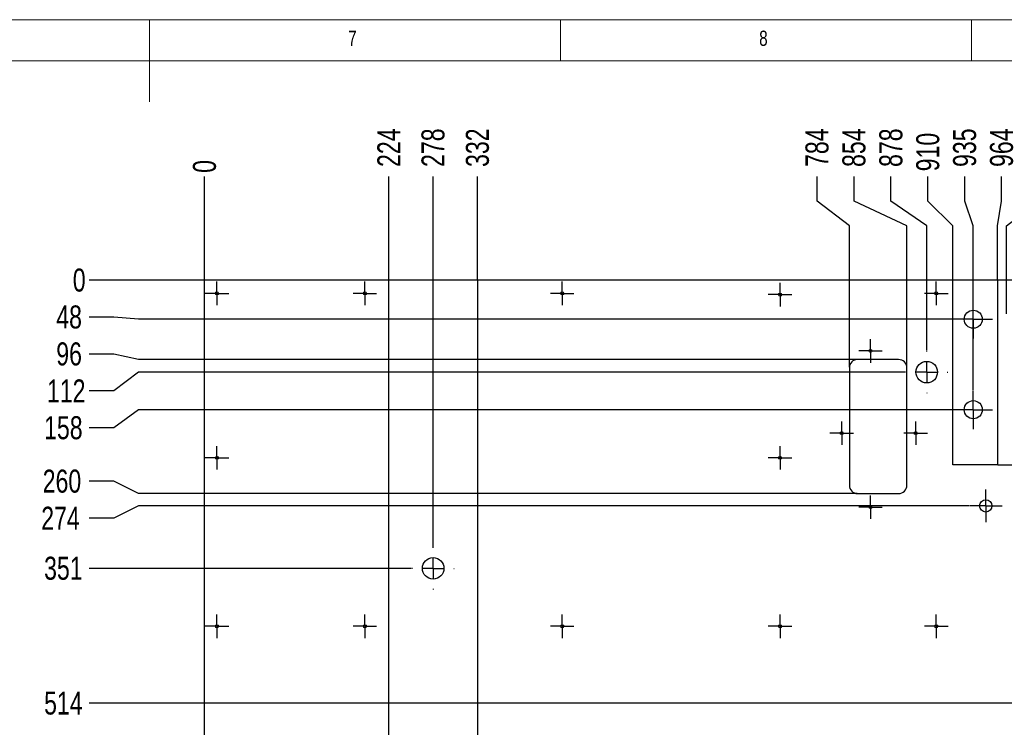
# Model space of a CAD drawing. Header units: millimetres. Extents: x 5 to 589, y 5 to 415.
# Tile 11 of 13: x 281 to 401, y 329 to 415. Entities that reach past the tile are written whole.
import ezdxf

# ---------------------------------------------------------------- set-up
doc = ezdxf.new("R2010")
doc.units = ezdxf.units.MM
doc.header["$PDSIZE"] = -1
doc.linetypes.add('CENTERX2', pattern=[20.32, 12.7, -2.54, 2.54, -2.54])
for name, color, linetype in [('COTES', 1, 'Continuous'), ('GRAVURES', 9, 'Continuous'), ('NOTES', 6, 'Continuous'), ('TRAIT-MIXTES', 3, 'CENTERX2')]:
    doc.layers.add(name, color=color, linetype=linetype)
doc.layers.add('TRAIT-FORT', color=4, linetype='Continuous', lineweight=25)
doc.styles.add('SLDTEXTSTYLE0', font='TXT', dxfattribs={"width": 0.75})
doc.dimstyles.new('SLDDIMSTYLE0', dxfattribs={"dimtxt": 2.8, "dimasz": 0.266667, "dimexe": 0, "dimexo": 0.0625, "dimgap": 0.7, "dimtad": 0, "dimtih": 1, "dimtoh": 1, "dimdec": 0, "dimlfac": 10, "dimrnd": 1e-09, "dimdsep": 46, "dimtxsty": 'SLDTEXTSTYLE0', "dimblk1": 'ORIGIN', "dimblk2": 'ORIGIN', "dimsah": 1, "dimcen": 0.09, "dimadec": 0, "dimazin": 2, "dimtfac": 1, "dimtdec": 0, "dimtofl": 0, "dimtmove": 0, "dimatfit": 3, "dimldrblk": 'ORIGIN', "dimfxl": 1, "dimfrac": 2, "dimtolj": 1, "dimtzin": 12, "dimarcsym": 0})
doc.dimstyles.new('SLDDIMSTYLE1', dxfattribs={"dimtxt": 2.8, "dimasz": 1.5, "dimexe": 0, "dimexo": 0.0625, "dimgap": 0.7, "dimtad": 0, "dimtih": 1, "dimtoh": 1, "dimdec": 0, "dimlfac": 10, "dimrnd": 1e-09, "dimzin": 12, "dimdsep": 46, "dimtxsty": 'SLDTEXTSTYLE0', "dimsah": 1, "dimcen": 0.09, "dimadec": 0, "dimazin": 3, "dimtfac": 1, "dimtdec": 0, "dimtofl": 0, "dimtmove": 0, "dimatfit": 3, "dimfxl": 1, "dimfrac": 2, "dimtolj": 1, "dimtzin": 12, "dimarcsym": 0})

# ---------------------------------------------------------------- blocks, each defined once
blk = doc.blocks.new('_D_105')
at = {"layer": 'COTES', "color": 0, "lineweight": -2, "transparency": 16777216}
blk.add_line((303.71, 383.37), (303.71, 395.93), dxfattribs=at)
at = {"layer": 'Defpoints', "color": 0, "transparency": 16777216}
for p in [(303.71, 395.93), (303.71, 383.31), (303.71, 383.31)]:
    blk.add_point(p, dxfattribs=at)
at = {"layer": 'COTES', "color": 0, "transparency": 16777216, "insert": (303.71, 397.15), "char_height": 2.8, "attachment_point": 5, "rotation": 90, "style": 'SLDTEXTSTYLE0'}
blk.add_mtext('\\A1;0', dxfattribs=at)
blk = doc.blocks.new('_Origin')
at = {"color": 0, "linetype": 'ByBlock', "lineweight": -2}
blk.add_line((0, 0), (-1, 0), dxfattribs=at)
blk.add_circle((0, 0), 0.5, dxfattribs=at)
blk = doc.blocks.new('_D_106')
at = {"layer": 'COTES', "color": 0, "lineweight": -2, "transparency": 16777216}
blk.add_line((326.12, 383.37), (326.12, 395.93), dxfattribs=at)
at = {"layer": 'Defpoints', "color": 0, "transparency": 16777216}
for p in [(326.12, 395.93), (303.71, 383.31), (326.12, 383.31)]:
    blk.add_point(p, dxfattribs=at)
at = {"layer": 'COTES', "color": 0, "transparency": 16777216, "insert": (326.12, 399.43), "char_height": 2.8, "attachment_point": 5, "rotation": 90, "style": 'SLDTEXTSTYLE0'}
blk.add_mtext('\\A1;224', dxfattribs=at)
blk = doc.blocks.new('_D_107')
at = {"layer": 'COTES', "color": 0, "lineweight": -2, "transparency": 16777216}
blk.add_line((331.51, 350.88), (331.51, 395.93), dxfattribs=at)
at = {"layer": 'Defpoints', "color": 0, "transparency": 16777216}
for p in [(331.51, 395.93), (303.71, 383.31), (331.51, 350.82)]:
    blk.add_point(p, dxfattribs=at)
at = {"layer": 'COTES', "color": 0, "transparency": 16777216, "insert": (331.51, 399.43), "char_height": 2.8, "attachment_point": 5, "rotation": 90, "style": 'SLDTEXTSTYLE0'}
blk.add_mtext('\\A1;278', dxfattribs=at)
blk = doc.blocks.new('_D_108')
at = {"layer": 'COTES', "color": 0, "lineweight": -2, "transparency": 16777216}
blk.add_line((336.91, 383.37), (336.91, 395.93), dxfattribs=at)
at = {"layer": 'Defpoints', "color": 0, "transparency": 16777216}
for p in [(336.91, 395.93), (303.71, 383.31), (336.91, 383.31)]:
    blk.add_point(p, dxfattribs=at)
at = {"layer": 'COTES', "color": 0, "transparency": 16777216, "insert": (336.91, 399.43), "char_height": 2.8, "attachment_point": 5, "rotation": 90, "style": 'SLDTEXTSTYLE0'}
blk.add_mtext('\\A1;332', dxfattribs=at)
blk = doc.blocks.new('_D_109')
at = {"layer": 'COTES', "color": 0, "lineweight": -2, "transparency": 16777216}
for p, q in [((378.22, 392.93), (378.22, 395.93)), ((382.14, 389.93), (378.22, 392.93)), ((382.14, 372.72), (382.14, 389.93))]:
    blk.add_line(p, q, dxfattribs=at)
at = {"layer": 'Defpoints', "color": 0, "transparency": 16777216}
for p in [(378.22, 395.93), (303.71, 383.31), (382.14, 372.66)]:
    blk.add_point(p, dxfattribs=at)
at = {"layer": 'COTES', "color": 0, "transparency": 16777216, "insert": (378.22, 399.43), "char_height": 2.8, "attachment_point": 5, "rotation": 90, "style": 'SLDTEXTSTYLE0'}
blk.add_mtext('\\A1;784', dxfattribs=at)
blk = doc.blocks.new('_D_110')
at = {"layer": 'COTES', "color": 0, "lineweight": -2, "transparency": 16777216}
for p, q in [((382.71, 392.93), (382.71, 395.93)), ((389.14, 389.93), (382.71, 392.93)), ((389.14, 372.72), (389.14, 389.93))]:
    blk.add_line(p, q, dxfattribs=at)
at = {"layer": 'Defpoints', "color": 0, "transparency": 16777216}
for p in [(382.71, 395.93), (303.71, 383.31), (389.14, 372.66)]:
    blk.add_point(p, dxfattribs=at)
at = {"layer": 'COTES', "color": 0, "transparency": 16777216, "insert": (382.71, 399.43), "char_height": 2.8, "attachment_point": 5, "rotation": 90, "style": 'SLDTEXTSTYLE0'}
blk.add_mtext('\\A1;854', dxfattribs=at)
blk = doc.blocks.new('_D_111')
at = {"layer": 'COTES', "color": 0, "lineweight": -2, "transparency": 16777216}
for p, q in [((387.2, 392.93), (387.2, 395.93)), ((391.55, 389.93), (387.2, 392.93)), ((391.55, 374.75), (391.55, 389.93))]:
    blk.add_line(p, q, dxfattribs=at)
at = {"layer": 'Defpoints', "color": 0, "transparency": 16777216}
for p in [(387.2, 395.93), (303.71, 383.31), (391.55, 374.69)]:
    blk.add_point(p, dxfattribs=at)
at = {"layer": 'COTES', "color": 0, "transparency": 16777216, "insert": (387.2, 399.43), "char_height": 2.8, "attachment_point": 5, "rotation": 90, "style": 'SLDTEXTSTYLE0'}
blk.add_mtext('\\A1;878', dxfattribs=at)
blk = doc.blocks.new('_D_112')
at = {"layer": 'COTES', "color": 0, "lineweight": -2, "transparency": 16777216}
for p, q in [((391.69, 392.93), (391.69, 395.93)), ((394.71, 389.93), (391.69, 392.93)), ((394.71, 383.37), (394.71, 389.93))]:
    blk.add_line(p, q, dxfattribs=at)
at = {"layer": 'Defpoints', "color": 0, "transparency": 16777216}
for p in [(391.69, 395.93), (303.71, 383.31), (394.71, 383.31)]:
    blk.add_point(p, dxfattribs=at)
at = {"layer": 'COTES', "color": 0, "transparency": 16777216, "insert": (391.69, 398.9), "char_height": 2.8, "attachment_point": 5, "rotation": 90, "style": 'SLDTEXTSTYLE0'}
blk.add_mtext('\\A1;910', dxfattribs=at)
blk = doc.blocks.new('_D_113')
at = {"layer": 'COTES', "color": 0, "lineweight": -2, "transparency": 16777216}
for p, q in [((396.17, 392.93), (396.17, 395.93)), ((397.21, 389.93), (396.17, 392.93)), ((397.21, 369.97), (397.21, 389.93))]:
    blk.add_line(p, q, dxfattribs=at)
at = {"layer": 'Defpoints', "color": 0, "transparency": 16777216}
for p in [(396.17, 395.93), (303.71, 383.31), (397.21, 369.91)]:
    blk.add_point(p, dxfattribs=at)
at = {"layer": 'COTES', "color": 0, "transparency": 16777216, "insert": (396.17, 399.43), "char_height": 2.8, "attachment_point": 5, "rotation": 90, "style": 'SLDTEXTSTYLE0'}
blk.add_mtext('\\A1;935', dxfattribs=at)
blk = doc.blocks.new('_D_114')
at = {"layer": 'COTES', "color": 0, "lineweight": -2, "transparency": 16777216}
for p, q in [((400.66, 392.93), (400.66, 395.93)), ((400.15, 389.93), (400.66, 392.93)), ((400.15, 383.37), (400.15, 389.93))]:
    blk.add_line(p, q, dxfattribs=at)
at = {"layer": 'Defpoints', "color": 0, "transparency": 16777216}
for p in [(400.66, 395.93), (303.71, 383.31), (400.15, 383.31)]:
    blk.add_point(p, dxfattribs=at)
at = {"layer": 'COTES', "color": 0, "transparency": 16777216, "insert": (400.66, 399.43), "char_height": 2.8, "attachment_point": 5, "rotation": 90, "style": 'SLDTEXTSTYLE0'}
blk.add_mtext('\\A1;964', dxfattribs=at)
blk = doc.blocks.new('_D_115')
at = {"layer": 'COTES', "color": 0, "lineweight": -2, "transparency": 16777216}
for p, q in [((405.15, 392.93), (405.15, 395.93)), ((401.24, 389.93), (405.15, 392.93)), ((401.24, 379.22), (401.24, 389.93))]:
    blk.add_line(p, q, dxfattribs=at)
at = {"layer": 'Defpoints', "color": 0, "transparency": 16777216}
for p in [(405.15, 395.93), (303.71, 383.31), (401.24, 379.16)]:
    blk.add_point(p, dxfattribs=at)
at = {"layer": 'COTES', "color": 0, "transparency": 16777216, "insert": (405.15, 399.43), "char_height": 2.8, "attachment_point": 5, "rotation": 90, "style": 'SLDTEXTSTYLE0'}
blk.add_mtext('\\A1;975', dxfattribs=at)
blk = doc.blocks.new('_D_116')
at = {"layer": 'COTES', "color": 0, "lineweight": -2, "transparency": 16777216}
blk.add_line((423.71, 347.37), (423.71, 395.93), dxfattribs=at)
at = {"layer": 'Defpoints', "color": 0, "transparency": 16777216}
for p in [(423.71, 395.93), (303.71, 383.31), (423.71, 347.31)]:
    blk.add_point(p, dxfattribs=at)
at = {"layer": 'COTES', "color": 0, "transparency": 16777216, "insert": (423.71, 399.78), "char_height": 2.8, "attachment_point": 5, "rotation": 90, "style": 'SLDTEXTSTYLE0'}
blk.add_mtext('\\A1;1200', dxfattribs=at)
blk = doc.blocks.new('_D_117')
at = {"layer": 'COTES', "color": 0, "lineweight": -2, "transparency": 16777216}
blk.add_line((437.54, 379.22), (437.54, 395.93), dxfattribs=at)
at = {"layer": 'Defpoints', "color": 0, "transparency": 16777216}
for p in [(437.54, 395.93), (303.71, 383.31), (437.54, 379.16)]:
    blk.add_point(p, dxfattribs=at)
at = {"layer": 'COTES', "color": 0, "transparency": 16777216, "insert": (437.54, 400.13), "char_height": 2.8, "attachment_point": 5, "rotation": 90, "style": 'SLDTEXTSTYLE0'}
blk.add_mtext('\\A1;1338', dxfattribs=at)
blk = doc.blocks.new('_D_118')
at = {"layer": 'COTES', "color": 0, "lineweight": -2, "transparency": 16777216}
blk.add_line((443.71, 383.37), (443.71, 395.93), dxfattribs=at)
at = {"layer": 'Defpoints', "color": 0, "transparency": 16777216}
for p in [(443.71, 395.93), (303.71, 383.31), (443.71, 383.31)]:
    blk.add_point(p, dxfattribs=at)
at = {"layer": 'COTES', "color": 0, "transparency": 16777216, "insert": (443.71, 399.78), "char_height": 2.8, "attachment_point": 5, "rotation": 90, "style": 'SLDTEXTSTYLE0'}
blk.add_mtext('\\A1;1400', dxfattribs=at)
blk = doc.blocks.new('_D_132')
at = {"layer": 'COTES', "color": 0, "lineweight": -2, "transparency": 16777216}
blk.add_line((303.65, 383.31), (289.68, 383.31), dxfattribs=at)
at = {"layer": 'Defpoints', "color": 0, "transparency": 16777216}
for p in [(289.68, 383.31), (303.71, 383.31), (303.71, 383.31)]:
    blk.add_point(p, dxfattribs=at)
at = {"layer": 'COTES', "color": 0, "transparency": 16777216, "insert": (288.46, 383.31), "char_height": 2.8, "attachment_point": 5, "style": 'SLDTEXTSTYLE0'}
blk.add_mtext('\\A1;0', dxfattribs=at)
blk = doc.blocks.new('_D_133')
at = {"layer": 'COTES', "color": 0, "lineweight": -2, "transparency": 16777216}
for p, q in [((292.68, 378.82), (289.68, 378.82)), ((295.68, 378.56), (292.68, 378.82)), ((394.8, 378.56), (295.68, 378.56))]:
    blk.add_line(p, q, dxfattribs=at)
at = {"layer": 'Defpoints', "color": 0, "transparency": 16777216}
for p in [(303.71, 383.31), (289.68, 378.82), (394.86, 378.56)]:
    blk.add_point(p, dxfattribs=at)
at = {"layer": 'COTES', "color": 0, "transparency": 16777216, "insert": (287.23, 378.82), "char_height": 2.8, "attachment_point": 5, "style": 'SLDTEXTSTYLE0'}
blk.add_mtext('\\A1;48', dxfattribs=at)
blk = doc.blocks.new('_D_134')
at = {"layer": 'COTES', "color": 0, "lineweight": -2, "transparency": 16777216}
for p, q in [((292.68, 374.33), (289.68, 374.33)), ((295.68, 373.66), (292.68, 374.33)), ((383.07, 373.66), (295.68, 373.66))]:
    blk.add_line(p, q, dxfattribs=at)
at = {"layer": 'Defpoints', "color": 0, "transparency": 16777216}
for p in [(303.71, 383.31), (289.68, 374.33), (383.14, 373.66)]:
    blk.add_point(p, dxfattribs=at)
at = {"layer": 'COTES', "color": 0, "transparency": 16777216, "insert": (287.23, 374.33), "char_height": 2.8, "attachment_point": 5, "style": 'SLDTEXTSTYLE0'}
blk.add_mtext('\\A1;96', dxfattribs=at)
blk = doc.blocks.new('_D_135')
at = {"layer": 'COTES', "color": 0, "lineweight": -2, "transparency": 16777216}
for p, q in [((295.68, 372.13), (292.68, 369.84)), ((388.93, 372.13), (295.68, 372.13)), ((292.68, 369.84), (289.68, 369.84))]:
    blk.add_line(p, q, dxfattribs=at)
at = {"layer": 'Defpoints', "color": 0, "transparency": 16777216}
for p in [(303.71, 383.31), (388.99, 372.13), (289.68, 369.84)]:
    blk.add_point(p, dxfattribs=at)
at = {"layer": 'COTES', "color": 0, "transparency": 16777216, "insert": (286.88, 369.84), "char_height": 2.8, "attachment_point": 5, "style": 'SLDTEXTSTYLE0'}
blk.add_mtext('\\A1;112', dxfattribs=at)
blk = doc.blocks.new('_D_136')
at = {"layer": 'COTES', "color": 0, "lineweight": -2, "transparency": 16777216}
for p, q in [((295.68, 367.56), (292.68, 365.35)), ((394.8, 367.56), (295.68, 367.56)), ((292.68, 365.35), (289.68, 365.35))]:
    blk.add_line(p, q, dxfattribs=at)
at = {"layer": 'Defpoints', "color": 0, "transparency": 16777216}
for p in [(303.71, 383.31), (394.86, 367.56), (289.68, 365.35)]:
    blk.add_point(p, dxfattribs=at)
at = {"layer": 'COTES', "color": 0, "transparency": 16777216, "insert": (286.53, 365.35), "char_height": 2.8, "attachment_point": 5, "style": 'SLDTEXTSTYLE0'}
blk.add_mtext('\\A1;158', dxfattribs=at)
blk = doc.blocks.new('_D_137')
at = {"layer": 'COTES', "color": 0, "lineweight": -2, "transparency": 16777216}
for p, q in [((292.68, 358.85), (289.68, 358.85)), ((295.68, 357.36), (292.68, 358.85)), ((383.07, 357.36), (295.68, 357.36))]:
    blk.add_line(p, q, dxfattribs=at)
at = {"layer": 'Defpoints', "color": 0, "transparency": 16777216}
for p in [(303.71, 383.31), (289.68, 358.85), (383.14, 357.36)]:
    blk.add_point(p, dxfattribs=at)
at = {"layer": 'COTES', "color": 0, "transparency": 16777216, "insert": (286.36, 358.85), "char_height": 2.8, "attachment_point": 5, "style": 'SLDTEXTSTYLE0'}
blk.add_mtext('\\A1;260', dxfattribs=at)
blk = doc.blocks.new('_D_138')
at = {"layer": 'COTES', "color": 0, "lineweight": -2, "transparency": 16777216}
for p, q in [((295.68, 355.86), (292.68, 354.36)), ((396.67, 355.86), (295.68, 355.86)), ((292.68, 354.36), (289.68, 354.36))]:
    blk.add_line(p, q, dxfattribs=at)
at = {"layer": 'Defpoints', "color": 0, "transparency": 16777216}
for p in [(303.71, 383.31), (396.74, 355.86), (289.68, 354.36)]:
    blk.add_point(p, dxfattribs=at)
at = {"layer": 'COTES', "color": 0, "transparency": 16777216, "insert": (286.18, 354.36), "char_height": 2.8, "attachment_point": 5, "style": 'SLDTEXTSTYLE0'}
blk.add_mtext('\\A1;274', dxfattribs=at)
blk = doc.blocks.new('_D_139')
at = {"layer": 'COTES', "color": 0, "lineweight": -2, "transparency": 16777216}
blk.add_line((328.89, 348.26), (289.68, 348.26), dxfattribs=at)
at = {"layer": 'Defpoints', "color": 0, "transparency": 16777216}
for p in [(303.71, 383.31), (289.68, 348.26), (328.95, 348.26)]:
    blk.add_point(p, dxfattribs=at)
at = {"layer": 'COTES', "color": 0, "transparency": 16777216, "insert": (286.53, 348.26), "char_height": 2.8, "attachment_point": 5, "style": 'SLDTEXTSTYLE0'}
blk.add_mtext('\\A1;351', dxfattribs=at)
blk = doc.blocks.new('_D_140')
at = {"layer": 'COTES', "color": 0, "lineweight": -2, "transparency": 16777216}
blk.add_line((402.17, 331.86), (289.68, 331.86), dxfattribs=at)
at = {"layer": 'Defpoints', "color": 0, "transparency": 16777216}
for p in [(303.71, 383.31), (289.68, 331.86), (402.24, 331.86)]:
    blk.add_point(p, dxfattribs=at)
at = {"layer": 'COTES', "color": 0, "transparency": 16777216, "insert": (286.53, 331.86), "char_height": 2.8, "attachment_point": 5, "style": 'SLDTEXTSTYLE0'}
blk.add_mtext('\\A1;514', dxfattribs=at)
blk = doc.blocks.new('_D_141')
at = {"layer": 'COTES', "color": 0, "lineweight": -2, "transparency": 16777216}
blk.add_line((402.17, 312.86), (289.68, 312.86), dxfattribs=at)
at = {"layer": 'Defpoints', "color": 0, "transparency": 16777216}
for p in [(303.71, 383.31), (289.68, 312.86), (402.24, 312.86)]:
    blk.add_point(p, dxfattribs=at)
at = {"layer": 'COTES', "color": 0, "transparency": 16777216, "insert": (286.36, 312.86), "char_height": 2.8, "attachment_point": 5, "style": 'SLDTEXTSTYLE0'}
blk.add_mtext('\\A1;704', dxfattribs=at)
blk = doc.blocks.new('_D_142')
at = {"layer": 'COTES', "color": 0, "lineweight": -2, "transparency": 16777216}
for p, q in [((292.68, 304.74), (289.68, 304.74)), ((295.68, 301.86), (292.68, 304.74)), ((397.67, 301.86), (295.68, 301.86))]:
    blk.add_line(p, q, dxfattribs=at)
at = {"layer": 'Defpoints', "color": 0, "transparency": 16777216}
for p in [(303.71, 383.31), (289.68, 304.74), (397.74, 301.86)]:
    blk.add_point(p, dxfattribs=at)
at = {"layer": 'COTES', "color": 0, "transparency": 16777216, "insert": (286.53, 304.74), "char_height": 2.8, "attachment_point": 5, "style": 'SLDTEXTSTYLE0'}
blk.add_mtext('\\A1;815', dxfattribs=at)
blk = doc.blocks.new('_D_143')
at = {"layer": 'COTES', "color": 0, "lineweight": -2, "transparency": 16777216}
for p, q in [((292.68, 300.25), (289.68, 300.25)), ((295.68, 299.06), (292.68, 300.25)), ((375.27, 299.06), (295.68, 299.06))]:
    blk.add_line(p, q, dxfattribs=at)
at = {"layer": 'Defpoints', "color": 0, "transparency": 16777216}
for p in [(303.71, 383.31), (289.68, 300.25), (375.34, 299.06)]:
    blk.add_point(p, dxfattribs=at)
at = {"layer": 'COTES', "color": 0, "transparency": 16777216, "insert": (286.18, 300.25), "char_height": 2.8, "attachment_point": 5, "style": 'SLDTEXTSTYLE0'}
blk.add_mtext('\\A1;843', dxfattribs=at)
blk = doc.blocks.new('_D_144')
at = {"layer": 'COTES', "color": 0, "lineweight": -2, "transparency": 16777216}
for p, q in [((295.68, 296.86), (292.68, 295.76)), ((397.67, 296.86), (295.68, 296.86)), ((292.68, 295.76), (289.68, 295.76))]:
    blk.add_line(p, q, dxfattribs=at)
at = {"layer": 'Defpoints', "color": 0, "transparency": 16777216}
for p in [(303.71, 383.31), (397.74, 296.86), (289.68, 295.76)]:
    blk.add_point(p, dxfattribs=at)
at = {"layer": 'COTES', "color": 0, "transparency": 16777216, "insert": (286.18, 295.76), "char_height": 2.8, "attachment_point": 5, "style": 'SLDTEXTSTYLE0'}
blk.add_mtext('\\A1;865', dxfattribs=at)
blk = doc.blocks.new('_D_145')
at = {"layer": 'COTES', "color": 0, "lineweight": -2, "transparency": 16777216}
for p, q in [((292.68, 291.27), (289.68, 291.27)), ((295.68, 288.56), (292.68, 291.27)), ((388.07, 288.56), (295.68, 288.56))]:
    blk.add_line(p, q, dxfattribs=at)
at = {"layer": 'Defpoints', "color": 0, "transparency": 16777216}
for p in [(303.71, 383.31), (289.68, 291.27), (388.14, 288.56)]:
    blk.add_point(p, dxfattribs=at)
at = {"layer": 'COTES', "color": 0, "transparency": 16777216, "insert": (286.18, 291.27), "char_height": 2.8, "attachment_point": 5, "style": 'SLDTEXTSTYLE0'}
blk.add_mtext('\\A1;947', dxfattribs=at)
blk = doc.blocks.new('_D_146')
at = {"layer": 'COTES', "color": 0, "lineweight": -2, "transparency": 16777216}
for p, q in [((292.68, 286.78), (289.68, 286.78)), ((295.68, 282.56), (292.68, 286.78)), ((388.93, 282.56), (295.68, 282.56))]:
    blk.add_line(p, q, dxfattribs=at)
at = {"layer": 'Defpoints', "color": 0, "transparency": 16777216}
for p in [(303.71, 383.31), (289.68, 286.78), (388.99, 282.56)]:
    blk.add_point(p, dxfattribs=at)
at = {"layer": 'COTES', "color": 0, "transparency": 16777216, "insert": (285.83, 286.78), "char_height": 2.8, "attachment_point": 5, "style": 'SLDTEXTSTYLE0'}
blk.add_mtext('\\A1;1008', dxfattribs=at)
blk = doc.blocks.new('_D_147')
at = {"layer": 'COTES', "color": 0, "lineweight": -2, "transparency": 16777216}
for p, q in [((292.68, 282.29), (289.68, 282.29)), ((295.68, 280.56), (292.68, 282.29)), ((375.27, 280.56), (295.68, 280.56))]:
    blk.add_line(p, q, dxfattribs=at)
at = {"layer": 'Defpoints', "color": 0, "transparency": 16777216}
for p in [(303.71, 383.31), (289.68, 282.29), (375.34, 280.56)]:
    blk.add_point(p, dxfattribs=at)
at = {"layer": 'COTES', "color": 0, "transparency": 16777216, "insert": (285.66, 282.29), "char_height": 2.8, "attachment_point": 5, "style": 'SLDTEXTSTYLE0'}
blk.add_mtext('\\A1;1027', dxfattribs=at)
blk = doc.blocks.new('_D_148')
at = {"layer": 'COTES', "color": 0, "lineweight": -2, "transparency": 16777216}
for p, q in [((292.68, 277.8), (289.68, 277.8)), ((295.68, 275.61), (292.68, 277.8)), ((395.09, 275.61), (295.68, 275.61))]:
    blk.add_line(p, q, dxfattribs=at)
at = {"layer": 'Defpoints', "color": 0, "transparency": 16777216}
for p in [(303.71, 383.31), (289.68, 277.8), (395.15, 275.61)]:
    blk.add_point(p, dxfattribs=at)
at = {"layer": 'COTES', "color": 0, "transparency": 16777216, "insert": (285.66, 277.8), "char_height": 2.8, "attachment_point": 5, "style": 'SLDTEXTSTYLE0'}
blk.add_mtext('\\A1;1077', dxfattribs=at)
blk = doc.blocks.new('_D_149')
at = {"layer": 'COTES', "color": 0, "lineweight": -2, "transparency": 16777216}
blk.add_line((303.65, 273.31), (289.68, 273.31), dxfattribs=at)
at = {"layer": 'Defpoints', "color": 0, "transparency": 16777216}
for p in [(303.71, 383.31), (289.68, 273.31), (303.71, 273.31)]:
    blk.add_point(p, dxfattribs=at)
at = {"layer": 'COTES', "color": 0, "transparency": 16777216, "insert": (286.18, 273.31), "char_height": 2.8, "attachment_point": 5, "style": 'SLDTEXTSTYLE0'}
blk.add_mtext('\\A1;1100', dxfattribs=at)
blk = doc.blocks.new('_D_153')
at = {"layer": 'COTES', "color": 0, "lineweight": -2, "transparency": 16777216}
for p, q in [((400.21, 360.86), (444.43, 360.86)), ((444.43, 360.86), (447.43, 361.41)), ((447.43, 361.41), (450.43, 361.41))]:
    blk.add_line(p, q, dxfattribs=at)
at = {"layer": 'Defpoints', "color": 0, "transparency": 16777216}
for p in [(443.71, 383.31), (400.15, 360.86), (450.43, 361.41)]:
    blk.add_point(p, dxfattribs=at)
at = {"layer": 'COTES', "color": 0, "transparency": 16777216, "insert": (453.93, 361.41), "char_height": 2.8, "attachment_point": 5, "style": 'SLDTEXTSTYLE0'}
blk.add_mtext('\\A1;225', dxfattribs=at)
blk = doc.blocks.new('_D_157')
at = {"layer": 'COTES', "color": 0, "lineweight": -2, "transparency": 16777216}
for p, q in [((444.43, 288.98), (447.43, 290.16)), ((447.43, 290.16), (450.43, 290.16)), ((400.21, 288.98), (444.43, 288.98))]:
    blk.add_line(p, q, dxfattribs=at)
at = {"layer": 'Defpoints', "color": 0, "transparency": 16777216}
for p in [(443.71, 383.31), (450.43, 290.16), (400.15, 288.98)]:
    blk.add_point(p, dxfattribs=at)
at = {"layer": 'COTES', "color": 0, "transparency": 16777216, "insert": (453.93, 290.16), "char_height": 2.8, "attachment_point": 5, "style": 'SLDTEXTSTYLE0'}
blk.add_mtext('\\A1;943', dxfattribs=at)
blk = doc.blocks.new('SW_CENTERMARKSYMBOL_185')
at = {"layer": 'TRAIT-MIXTES', "color": 0}
for p, q in [((0, 1.25), (0, 1.43)), ((0, 0), (0, 1.25)), ((-1.25, 0), (-1.43, 0)), ((0, 0), (-1.25, 0)), ((0, 0), (0, -1.25)), ((0, 0), (1.25, 0)), ((1.25, 0), (1.43, 0)), ((0, -1.25), (0, -1.43))]:
    blk.add_line(p, q, dxfattribs=at)
blk = doc.blocks.new('SW_CENTERMARKSYMBOL_186')
at = {"layer": 'TRAIT-MIXTES', "color": 0}
for p, q in [((0, 1.25), (0, 1.43)), ((0, 0), (0, 1.25)), ((-1.25, 0), (-1.43, 0)), ((0, 0), (-1.25, 0)), ((0, 0), (0, -1.25)), ((0, 0), (1.25, 0)), ((1.25, 0), (1.43, 0)), ((0, -1.25), (0, -1.43))]:
    blk.add_line(p, q, dxfattribs=at)
blk = doc.blocks.new('SW_CENTERMARKSYMBOL_187')
at = {"layer": 'TRAIT-MIXTES', "color": 0}
for p, q in [((0, 1.25), (0, 1.43)), ((0, 0), (0, 1.25)), ((-1.25, 0), (-1.43, 0)), ((0, 0), (-1.25, 0)), ((0, 0), (0, -1.25)), ((0, 0), (1.25, 0)), ((1.25, 0), (1.43, 0)), ((0, -1.25), (0, -1.43))]:
    blk.add_line(p, q, dxfattribs=at)
blk = doc.blocks.new('SW_CENTERMARKSYMBOL_188')
at = {"layer": 'TRAIT-MIXTES', "color": 0}
for p, q in [((0, 1.25), (0, 1.43)), ((0, 0), (0, 1.25)), ((-1.25, 0), (-1.43, 0)), ((0, 0), (-1.25, 0)), ((0, 0), (0, -1.25)), ((0, 0), (1.25, 0)), ((1.25, 0), (1.43, 0)), ((0, -1.25), (0, -1.43))]:
    blk.add_line(p, q, dxfattribs=at)
blk = doc.blocks.new('SW_CENTERMARKSYMBOL_196')
at = {"layer": 'TRAIT-MIXTES', "color": 0}
for p, q in [((0, 1.25), (0, 1.43)), ((0, 0), (0, 1.25)), ((-1.25, 0), (-1.43, 0)), ((0, 0), (-1.25, 0)), ((0, 0), (0, -1.25)), ((0, 0), (1.25, 0)), ((1.25, 0), (1.43, 0)), ((0, -1.25), (0, -1.43))]:
    blk.add_line(p, q, dxfattribs=at)
blk = doc.blocks.new('SW_CENTERMARKSYMBOL_197')
at = {"layer": 'TRAIT-MIXTES', "color": 0}
for p, q in [((0, 1.25), (0, 1.43)), ((0, 0), (0, 1.25)), ((-1.25, 0), (-1.43, 0)), ((0, 0), (-1.25, 0)), ((0, 0), (0, -1.25)), ((0, 0), (1.25, 0)), ((1.25, 0), (1.43, 0)), ((0, -1.25), (0, -1.43))]:
    blk.add_line(p, q, dxfattribs=at)
blk = doc.blocks.new('SW_CENTERMARKSYMBOL_201')
at = {"layer": 'TRAIT-MIXTES', "color": 0}
for p, q in [((0, 1.25), (0, 1.43)), ((0, 0), (0, 1.25)), ((-1.25, 0), (-1.43, 0)), ((0, 0), (-1.25, 0)), ((0, 0), (0, -1.25)), ((0, 0), (1.25, 0)), ((1.25, 0), (1.43, 0)), ((0, -1.25), (0, -1.43))]:
    blk.add_line(p, q, dxfattribs=at)
blk = doc.blocks.new('SW_CENTERMARKSYMBOL_202')
at = {"layer": 'TRAIT-MIXTES', "color": 0}
for p, q in [((0, 1.25), (0, 1.43)), ((0, 0), (0, 1.25)), ((-1.25, 0), (-1.43, 0)), ((0, 0), (-1.25, 0)), ((0, 0), (0, -1.25)), ((0, 0), (1.25, 0)), ((1.25, 0), (1.43, 0)), ((0, -1.25), (0, -1.43))]:
    blk.add_line(p, q, dxfattribs=at)
blk = doc.blocks.new('SW_CENTERMARKSYMBOL_203')
at = {"layer": 'TRAIT-MIXTES', "color": 0}
for p, q in [((0, 1.25), (0, 1.43)), ((0, 0), (0, 1.25)), ((-1.25, 0), (-1.43, 0)), ((0, 0), (-1.25, 0)), ((0, 0), (0, -1.25)), ((0, 0), (1.25, 0)), ((1.25, 0), (1.43, 0)), ((0, -1.25), (0, -1.43))]:
    blk.add_line(p, q, dxfattribs=at)
blk = doc.blocks.new('SW_CENTERMARKSYMBOL_204')
at = {"layer": 'TRAIT-MIXTES', "color": 0}
for p, q in [((0, 1.25), (0, 1.43)), ((0, 0), (0, 1.25)), ((-1.25, 0), (-1.43, 0)), ((0, 0), (-1.25, 0)), ((0, 0), (0, -1.25)), ((0, 0), (1.25, 0)), ((1.25, 0), (1.43, 0)), ((0, -1.25), (0, -1.43))]:
    blk.add_line(p, q, dxfattribs=at)
blk = doc.blocks.new('SW_CENTERMARKSYMBOL_215')
at = {"layer": 'TRAIT-MIXTES', "color": 0}
for p, q in [((0, 1.25), (0, 1.43)), ((0, 0), (0, 1.25)), ((-1.25, 0), (-1.43, 0)), ((0, 0), (-1.25, 0)), ((0, 0), (0, -1.25)), ((0, 0), (1.25, 0)), ((1.25, 0), (1.43, 0)), ((0, -1.25), (0, -1.43))]:
    blk.add_line(p, q, dxfattribs=at)
blk = doc.blocks.new('SW_CENTERMARKSYMBOL_216')
at = {"layer": 'TRAIT-MIXTES', "color": 0}
for p, q in [((0, 1.25), (0, 1.43)), ((0, 0), (0, 1.25)), ((-1.25, 0), (-1.43, 0)), ((0, 0), (-1.25, 0)), ((0, 0), (0, -1.25)), ((0, 0), (1.25, 0)), ((1.25, 0), (1.43, 0)), ((0, -1.25), (0, -1.43))]:
    blk.add_line(p, q, dxfattribs=at)
blk = doc.blocks.new('SW_CENTERMARKSYMBOL_221')
at = {"layer": 'TRAIT-MIXTES', "color": 0}
for p, q in [((0, 1.25), (0, 1.43)), ((0, 0), (0, 1.25)), ((-1.25, 0), (-1.43, 0)), ((0, 0), (-1.25, 0)), ((0, 0), (0, -1.25)), ((0, 0), (1.25, 0)), ((1.25, 0), (1.43, 0)), ((0, -1.25), (0, -1.43))]:
    blk.add_line(p, q, dxfattribs=at)
blk = doc.blocks.new('SW_CENTERMARKSYMBOL_222')
at = {"layer": 'TRAIT-MIXTES', "color": 0}
for p, q in [((0, 1.25), (0, 1.43)), ((0, 0), (0, 1.25)), ((-1.25, 0), (-1.43, 0)), ((0, 0), (-1.25, 0)), ((0, 0), (0, -1.25)), ((0, 0), (1.25, 0)), ((1.25, 0), (1.43, 0)), ((0, -1.25), (0, -1.43))]:
    blk.add_line(p, q, dxfattribs=at)
blk = doc.blocks.new('SW_CENTERMARKSYMBOL_223')
at = {"layer": 'TRAIT-MIXTES', "color": 0}
for p, q in [((0, 1.25), (0, 1.43)), ((0, 0), (0, 1.25)), ((-1.25, 0), (-1.43, 0)), ((0, 0), (-1.25, 0)), ((0, 0), (0, -1.25)), ((0, 0), (1.25, 0)), ((1.25, 0), (1.43, 0)), ((0, -1.25), (0, -1.43))]:
    blk.add_line(p, q, dxfattribs=at)
blk = doc.blocks.new('SW_CENTERMARKSYMBOL_224')
at = {"layer": 'TRAIT-MIXTES', "color": 0}
for p, q in [((0, 1.25), (0, 1.43)), ((0, 0), (0, 1.25)), ((-1.25, 0), (-1.43, 0)), ((0, 0), (-1.25, 0)), ((0, 0), (0, -1.25)), ((0, 0), (1.25, 0)), ((1.25, 0), (1.43, 0)), ((0, -1.25), (0, -1.43))]:
    blk.add_line(p, q, dxfattribs=at)
blk = doc.blocks.new('SW_CENTERMARKSYMBOL_227')
at = {"layer": 'TRAIT-MIXTES', "color": 0}
for p, q in [((0, 2.5), (0, 2.56)), ((0, 0), (0, 1.25)), ((-2.5, 0), (-2.56, 0)), ((0, 0), (-1.25, 0)), ((0, 0), (0, -1.25)), ((0, 0), (1.25, 0)), ((2.5, 0), (2.56, 0)), ((0, -2.5), (0, -2.56))]:
    blk.add_line(p, q, dxfattribs=at)
blk = doc.blocks.new('SW_CENTERMARKSYMBOL_228')
at = {"layer": 'TRAIT-MIXTES', "color": 0}
for p, q in [((0, 2.5), (0, 2.56)), ((0, 0), (0, 1.25)), ((-2.5, 0), (-2.56, 0)), ((0, 0), (-1.25, 0)), ((0, 0), (0, -1.25)), ((0, 0), (1.25, 0)), ((2.5, 0), (2.56, 0)), ((0, -2.5), (0, -2.56))]:
    blk.add_line(p, q, dxfattribs=at)
blk = doc.blocks.new('SW_CENTERMARKSYMBOL_229')
at = {"layer": 'TRAIT-MIXTES', "color": 0}
for p, q in [((0, 1.25), (0, 2.35)), ((0, 0), (0, 1.25)), ((-1.25, 0), (-2.35, 0)), ((0, 0), (-1.25, 0)), ((0, 0), (0, -1.25)), ((0, 0), (1.25, 0)), ((1.25, 0), (2.35, 0)), ((0, -1.25), (0, -2.35))]:
    blk.add_line(p, q, dxfattribs=at)
blk = doc.blocks.new('SW_CENTERMARKSYMBOL_230')
at = {"layer": 'TRAIT-MIXTES', "color": 0}
for p, q in [((0, 1.25), (0, 2.35)), ((0, 0), (0, 1.25)), ((-1.25, 0), (-2.35, 0)), ((0, 0), (-1.25, 0)), ((0, 0), (0, -1.25)), ((0, 0), (1.25, 0)), ((1.25, 0), (2.35, 0)), ((0, -1.25), (0, -2.35))]:
    blk.add_line(p, q, dxfattribs=at)
blk = doc.blocks.new('SW_CENTERMARKSYMBOL_236')
at = {"layer": 'TRAIT-MIXTES', "color": 0}
for p, q in [((0, 1.25), (0, 2)), ((0, 0), (0, 1.25)), ((-1.25, 0), (-2, 0)), ((0, 0), (-1.25, 0)), ((0, 0), (0, -1.25)), ((0, 0), (1.25, 0)), ((1.25, 0), (2, 0)), ((0, -1.25), (0, -2))]:
    blk.add_line(p, q, dxfattribs=at)

msp = doc.modelspace()

# ---------------------------------------------------------------- linework, layer by layer
at = {"lineweight": 18}
for p, q in [((589, 415), (5, 415)), ((297, 415), (297, 405)), ((347, 410), (347, 415)), ((397, 415), (397, 410)), ((584, 410), (10, 410))]:
    msp.add_line(p, q, dxfattribs=at)
at = {"layer": 'GRAVURES', "lineweight": 25}
for p, q in [((326.123, 273.31), (326.123, 383.31)), ((336.91, 383.31), (336.91, 273.31)), ((394.71, 360.86), (394.71, 383.31)), ((400.15, 383.31), (400.15, 360.86)), ((400.15, 360.86), (394.71, 360.86))]:
    msp.add_line(p, q, dxfattribs=at)
for centre, radius in [((397.21, 378.56), 1.1), ((391.55, 372.13), 1.31), ((397.21, 367.56), 1.1), ((331.51, 348.26), 1.31)]:
    msp.add_circle(centre, radius, dxfattribs=at)
at = {"layer": 'TRAIT-FORT', "lineweight": 25}
for p, q in [((326.123, 383.31), (303.71, 383.31)), ((303.71, 273.31), (303.71, 383.31)), ((336.91, 383.31), (326.123, 383.31)), ((394.71, 383.31), (336.91, 383.31)), ((400.15, 383.31), (394.71, 383.31)), ((443.71, 383.31), (400.15, 383.31)), ((382.135, 372.66), (382.135, 358.36)), ((388.135, 373.66), (383.135, 373.66)), ((389.135, 358.36), (389.135, 372.66)), ((383.135, 357.36), (388.135, 357.36))]:
    msp.add_line(p, q, dxfattribs=at)
for centre, radius in [((305.21, 381.71), 0.18), ((323.21, 381.71), 0.18), ((347.21, 381.71), 0.18), ((373.71, 381.555), 0.18), ((392.71, 381.71), 0.18), ((384.71, 374.71), 0.18), ((381.21, 364.71), 0.18), ((390.21, 364.71), 0.18), ((305.21, 361.71), 0.18), ((373.71, 361.71), 0.18), ((384.71, 355.71), 0.18), ((398.735, 355.86), 0.75), ((305.21, 341.21), 0.18), ((323.21, 341.21), 0.18), ((347.21, 341.21), 0.18), ((373.71, 341.21), 0.18), ((392.71, 341.21), 0.18)]:
    msp.add_circle(centre, radius, dxfattribs=at)
for centre, start, end in [((383.135, 372.66), 90, 180), ((388.135, 372.66), 0, 90), ((383.135, 358.36), 180, 270), ((388.135, 358.36), 270, 0)]:
    msp.add_arc(centre, 1, start, end, dxfattribs=at)

# ---------------------------------------------------------------- block references
at = {"layer": 'TRAIT-MIXTES', "color": 3}
for name, p in [('SW_CENTERMARKSYMBOL_223', (305.21, 381.71)), ('SW_CENTERMARKSYMBOL_202', (323.21, 381.71)), ('SW_CENTERMARKSYMBOL_201', (347.21, 381.71)), ('SW_CENTERMARKSYMBOL_222', (373.71, 381.555)), ('SW_CENTERMARKSYMBOL_196', (392.71, 381.71)), ('SW_CENTERMARKSYMBOL_229', (397.21, 378.56)), ('SW_CENTERMARKSYMBOL_187', (384.71, 374.71)), ('SW_CENTERMARKSYMBOL_228', (391.55, 372.13)), ('SW_CENTERMARKSYMBOL_230', (397.21, 367.56)), ('SW_CENTERMARKSYMBOL_186', (381.21, 364.71)), ('SW_CENTERMARKSYMBOL_185', (390.21, 364.71)), ('SW_CENTERMARKSYMBOL_216', (305.21, 361.71)), ('SW_CENTERMARKSYMBOL_215', (373.71, 361.71)), ('SW_CENTERMARKSYMBOL_188', (384.71, 355.71)), ('SW_CENTERMARKSYMBOL_236', (398.735, 355.86)), ('SW_CENTERMARKSYMBOL_227', (331.51, 348.26)), ('SW_CENTERMARKSYMBOL_224', (305.21, 341.21)), ('SW_CENTERMARKSYMBOL_203', (323.21, 341.21)), ('SW_CENTERMARKSYMBOL_204', (347.21, 341.21)), ('SW_CENTERMARKSYMBOL_221', (373.71, 341.21)), ('SW_CENTERMARKSYMBOL_197', (392.71, 341.21))]:
    msp.add_blockref(name, p, dxfattribs=at)

# ---------------------------------------------------------------- texts
at = {"layer": 'NOTES', "char_height": 1.852, "attachment_point": 1, "style": 'SLDTEXTSTYLE0'}
for s, insert in [('7', (321.167, 413.668)), ('8', (371.167, 413.668))]:
    msp.add_mtext(s, dxfattribs=dict(at, insert=insert))

# ---------------------------------------------------------------- dimensions: what is measured, and where the dimension line sits
at = {"layer": 'COTES'}
for feature_location, offset, dtype, origin, dimstyle, picture, middle in [((437.535, 379.16), (0, 16.767), 1, (303.71, 383.31), 'SLDDIMSTYLE1', '_D_117', (437.535, 400.126)), ((423.71, 347.31), (0, 48.617), 1, (303.71, 383.31), 'SLDDIMSTYLE1', '_D_116', (423.71, 399.776)), ((443.71, 383.31), (0, 12.617), 1, (303.71, 383.31), 'SLDDIMSTYLE1', '_D_118', (443.71, 399.776)), ((326.123, 383.31), (0, 12.617), 1, (303.71, 383.31), 'SLDDIMSTYLE1', '_D_106', (326.123, 399.426)), ((331.51, 350.82), (0, 45.107), 1, (303.71, 383.31), 'SLDDIMSTYLE1', '_D_107', (331.51, 399.426)), ((336.91, 383.31), (0, 12.617), 1, (303.71, 383.31), 'SLDDIMSTYLE1', '_D_108', (336.91, 399.426)), ((382.135, 372.66), (-3.918, 23.267), 1, (303.71, 383.31), 'SLDDIMSTYLE1', '_D_109', (378.217, 399.426)), ((389.135, 372.66), (-6.429, 23.267), 1, (303.71, 383.31), 'SLDDIMSTYLE1', '_D_110', (382.706, 399.426)), ((391.55, 374.69), (-4.355, 21.237), 1, (303.71, 383.31), 'SLDDIMSTYLE1', '_D_111', (387.196, 399.426)), ((397.21, 369.91), (-1.036, 26.017), 1, (303.71, 383.31), 'SLDDIMSTYLE1', '_D_113', (396.174, 399.426)), ((400.15, 383.31), (0.514, 12.617), 1, (303.71, 383.31), 'SLDDIMSTYLE1', '_D_114', (400.664, 399.426)), ((401.235, 379.16), (3.918, 16.767), 1, (303.71, 383.31), 'SLDDIMSTYLE1', '_D_115', (405.153, 399.426)), ((394.71, 383.31), (-3.025, 12.617), 1, (303.71, 383.31), 'SLDDIMSTYLE1', '_D_112', (391.685, 398.901)), ((303.710046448, 383.309514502), (0, 12.616921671), 1, (303.710046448, 383.309514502), 'SLDDIMSTYLE0', '_D_105', (303.710046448, 397.151436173)), ((303.710046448, 383.309514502), (-14.028245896, 0), 0, (303.710046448, 383.309514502), 'SLDDIMSTYLE0', '_D_132', (288.456800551, 383.309514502)), ((375.33503607, 280.559514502), (-85.653235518, 1.728900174), 0, (303.710046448, 383.309514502), 'SLDDIMSTYLE1', '_D_147', (285.656800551, 282.288414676)), ((395.15, 275.61), (-105.469, 2.189), 0, (303.71, 383.31), 'SLDDIMSTYLE1', '_D_148', (285.657, 277.799)), ((388.99033559, 282.559514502), (-99.308535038, 4.218350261), 0, (303.710046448, 383.309514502), 'SLDDIMSTYLE1', '_D_146', (285.831800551, 286.777864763)), ((303.71, 273.31), (-14.028, 0), 0, (303.71, 383.31), 'SLDDIMSTYLE1', '_D_149', (286.182, 273.31)), ((396.7350362, 355.8595147), (-107.0532357, -1.4947251), 0, (303.7100464, 383.3095145), 'SLDDIMSTYLE1', '_D_138', (286.1818006, 354.3647895)), ((375.33503607, 299.059514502), (-85.653235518, 1.186700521), 0, (303.710046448, 383.309514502), 'SLDDIMSTYLE1', '_D_143', (286.181800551, 300.246215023)), ((397.735034, 296.859512), (-108.053233, -1.102747), 0, (303.710046, 383.309515), 'SLDDIMSTYLE1', '_D_144', (286.181801, 295.756765)), ((388.13503607, 288.559514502), (-98.453235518, 2.707800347), 0, (303.710046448, 383.309514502), 'SLDDIMSTYLE1', '_D_145', (286.181800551, 291.267314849)), ((383.13503607, 357.359514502), (-93.453235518, 1.494725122), 0, (303.710046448, 383.309514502), 'SLDDIMSTYLE1', '_D_137', (286.356800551, 358.854239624)), ((402.235036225, 312.859514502), (-112.553235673, 0), 0, (303.710046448, 383.309514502), 'SLDDIMSTYLE1', '_D_141', (286.356800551, 312.859514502)), ((394.860335, 367.559508), (-105.178535, -2.207794), 0, (303.710046, 383.309515), 'SLDDIMSTYLE1', '_D_136', (286.531801, 365.351714)), ((328.95033559, 348.259514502), (-39.268535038, 0), 0, (303.710046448, 383.309514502), 'SLDDIMSTYLE1', '_D_139', (286.531800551, 348.259514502)), ((402.235036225, 331.859514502), (-112.553235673, 0), 0, (303.710046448, 383.309514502), 'SLDDIMSTYLE1', '_D_140', (286.531800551, 331.859514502)), ((397.735034, 301.859512), (-108.053233, 2.876153), 0, (303.710046, 383.309515), 'SLDDIMSTYLE1', '_D_142', (286.531801, 304.735665)), ((388.99, 372.13), (-99.309, -2.288), 0, (303.71, 383.31), 'SLDDIMSTYLE1', '_D_135', (286.882, 369.841)), ((394.860335, 378.559508), (-105.178535, 0.260556), 0, (303.710046, 383.309515), 'SLDDIMSTYLE1', '_D_133', (287.231801, 378.820064)), ((383.13503607, 373.659514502), (-93.453235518, 0.671099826), 0, (303.710046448, 383.309514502), 'SLDDIMSTYLE1', '_D_134', (287.231800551, 374.330614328)), ((400.15033559, 360.859514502), (50.282972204, 0.55), 0, (443.710036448, 383.309514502), 'SLDDIMSTYLE1', '_D_153', (453.933307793, 361.409514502)), ((400.15, 288.98), (50.283, 1.185), 0, (443.71, 383.31), 'SLDDIMSTYLE1', '_D_157', (453.933, 290.164))]:
    dim = msp.add_ordinate_dim(feature_location=feature_location, offset=offset, dtype=dtype, origin=origin, dimstyle=dimstyle, dxfattribs=at)
    dim.commit()
    dim.dimension.update_dxf_attribs({"geometry": picture, "text_midpoint": middle})

doc.saveas('drawing.dxf')
